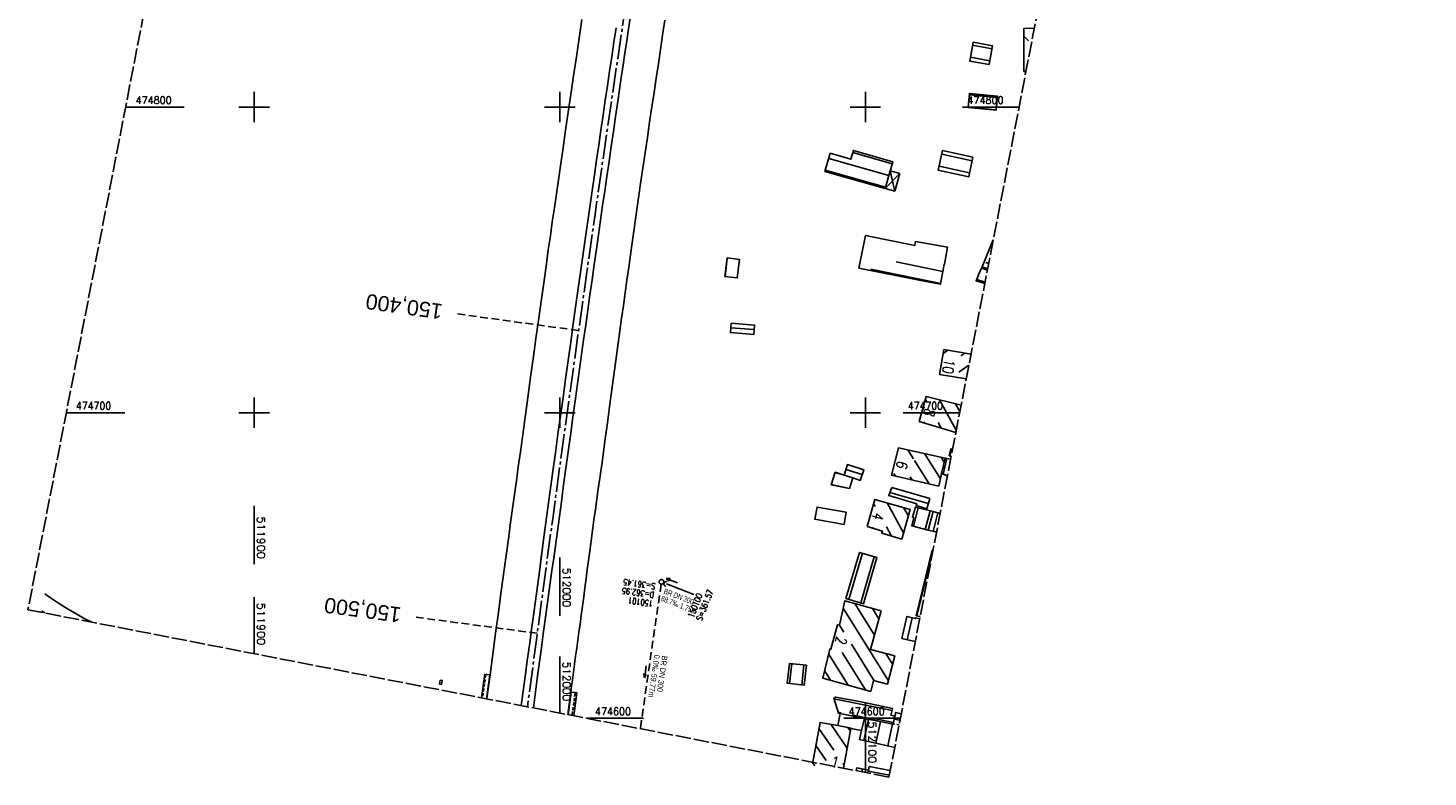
# Model space of a CAD drawing. Extents: x 511826 to 512284, y 474581 to 475544.
# Tile 1 of 5: x 511826 to 512284, y 474581 to 474826. Entities that reach past the tile are written whole.
import ezdxf
from ezdxf.enums import TextEntityAlignment as Align

# ---------------------------------------------------------------- set-up
doc = ezdxf.new("R2010")
doc.units = 0
doc.header["$LTSCALE"] = 10
doc.header["$MEASUREMENT"] = 0
for name, pattern in [('ACHSE', [5.5, 4, -0.5, 0.5, -0.5]), ('LT00', [0]), ('LT14', [0.6, 0.5, -0.1]), ('LT17', [0.15, 0.1, -0.05]), ('STRICHLINIE2', [0.375, 0.25, -0.125])]:
    doc.linetypes.add(name, pattern=pattern)
doc.layers.get('0').update_dxf_attribs({"linetype": 'LT00'})
for name, color, linetype in [('-AX-020', 250, 'ACHSE'), ('-Halt-Pfeil', 4, 'LT00'), ('-Haltung', 7, 'STRICHLINIE2'), ('-Haltungsbeschriftung', 140, 'LT00'), ('-Schachtbeschriftung', 5, 'LT00'), ('-ST-20', 30, 'LT17'), ('DFK_BEB_SCHR', 254, 'LT00'), ('DFK_BEBAUUNG', 250, 'LT00'), ('V90_AFBR_BAB', 250, 'LT00'), ('V90_BR_KAPPE', 30, 'LT00'), ('V90_BR_WID', 30, 'LT17'), ('V90_KA_PRUF', 182, 'LT00'), ('V90_RASTER', 250, 'LT00'), ('V90_SINKK', 182, 'LT00'), ('V90_UK_DURCH', 182, 'LT00'), ('V91_AFBR_BAB', 250, 'LT00'), ('V91_BR_KAPPE', 30, 'LT00'), ('V91_BR_WID', 30, 'LT17'), ('V91_KA_PRUF', 182, 'LT00'), ('V91_RASTER', 250, 'LT00'), ('V91_SINKK', 182, 'LT00'), ('V91_UK_DURCH', 182, 'LT00')]:
    doc.layers.add(name, color=color, linetype=linetype)
doc.layers.add('-BLATT_90-RAND', color=7, linetype='LT14', plot=False)
doc.styles.add('Beschrift', font='ARIAL.TTF')
doc.styles.add('Haltungsbeschriftung', font='ARIAL.TTF', dxfattribs={"width": 0.75})
doc.styles.add('schachtbeschriftung', font='romans.shx', dxfattribs={"width": 0.75, "height": 2})
doc.styles.get("Standard").update_dxf_attribs({"font": 'romans.shx'})

# ---------------------------------------------------------------- blocks, each defined once
blk = doc.blocks.new('SYMB0652')
at = {"color": 0, "linetype": 'ByBlock'}
blk.add_lwpolyline([(-0.15, -0.075), (0.15, -0.075), (0.15, 0.075), (-0.15, 0.075), (-0.15, -0.075)], dxfattribs=at)
blk = doc.blocks.new('SYMB0011')
at = {"color": 0, "linetype": 'ByBlock'}
for p, q in [((0.5, 0), (-0.5, 0)), ((0, 0.5), (0, -0.5))]:
    blk.add_line(p, q, dxfattribs=at)
blk = doc.blocks.new('SYMB0003')
at = {"color": 0, "linetype": 'ByBlock'}
for p, q in [((-0.015712, 0), (0.010166, 0.012015)), ((0, -0.021257), (-0.015712, 0)), ((0.010166, 0.012015), (0, -0.021257))]:
    blk.add_line(p, q, dxfattribs=at)
for points in [[(-0.031395, 0.499013), (-0.093691, 0.491144), (-0.154509, 0.475528), (-0.21289, 0.452414), (-0.267913, 0.422164), (-0.318712, 0.385257), (-0.364484, 0.342274), (-0.404509, 0.293893), (-0.438154, 0.240877), (-0.464888, 0.184062), (-0.484292, 0.124345), (-0.496058, 0.062667), (-0.5, 0)], [(-0.5, 0), (-0.496058, -0.062667), (-0.484292, -0.124345), (-0.464888, -0.184062), (-0.438154, -0.240877), (-0.404509, -0.293893), (-0.364485, -0.342274), (-0.318712, -0.385257), (-0.267914, -0.422164), (-0.21289, -0.452414), (-0.154509, -0.475529), (-0.093691, -0.491144), (-0.031395, -0.499014), (0.031395, -0.499014)], [(0.5, 0), (0.496057, 0.062667), (0.484292, 0.124345), (0.464888, 0.184062), (0.438153, 0.240877), (0.404509, 0.293893), (0.364484, 0.342274), (0.318712, 0.385257), (0.267913, 0.422164), (0.21289, 0.452414), (0.154509, 0.475528), (0.093691, 0.491144), (0.031395, 0.499013), (-0.031395, 0.499013)], [(0.031395, -0.499014), (0.093691, -0.491144), (0.154509, -0.475529), (0.21289, -0.452414), (0.267914, -0.422164), (0.318712, -0.385257), (0.364485, -0.342274), (0.404509, -0.293893), (0.438154, -0.240877), (0.464889, -0.184062), (0.484292, -0.124345), (0.496058, -0.062667), (0.5, 0)]]:
    blk.add_lwpolyline(points, dxfattribs=at)
blk = doc.blocks.new('SYMB1107')
at = {"color": 0, "linetype": 'ByBlock'}
for points in [[(-0.2, 0), (-0.196157, 0.039018), (-0.184776, 0.076537), (-0.166294, 0.111114), (-0.141421, 0.141421), (-0.111114, 0.166294), (-0.076537, 0.184776), (-0.039018, 0.196157), (0, 0.2)], [(0, 0.2), (0.039018, 0.196157), (0.076537, 0.184776), (0.111114, 0.166294), (0.141421, 0.141421), (0.166294, 0.111114), (0.184776, 0.076537), (0.196157, 0.039018), (0.2, 0)]]:
    blk.add_lwpolyline(points, dxfattribs=at)
blk = doc.blocks.new('SYMB0070')
at = {"color": 0, "linetype": 'ByBlock'}
for p, q in [((-0.5, 0), (0.2, 0)), ((0.5, 0), (0.2, 0.1)), ((0.2, 0.1), (0.2, 0)), ((0.468, 0), (0.21, 0.086)), ((0.21, 0.086), (0.21, -0.086)), ((0.21, -0.086), (0.468, 0)), ((0.22, -0.072), (0.437, 0)), ((0.23, -0.058), (0.405, 0)), ((0.24, -0.045), (0.374, 0)), ((0.342, 0), (0.25, 0.031)), ((0.25, 0.031), (0.25, -0.031)), ((0.25, -0.031), (0.342, 0)), ((0.26, -0.017), (0.31, 0)), ((0.27, -0.003), (0.279, 0))]:
    blk.add_line(p, q, dxfattribs=at)
for points in [[(0.2, 0), (0.2, -0.1), (0.5, 0)], [(0.437, 0), (0.22, 0.072), (0.22, -0.072)], [(0.405, 0), (0.23, 0.058), (0.23, -0.058)], [(0.374, 0), (0.24, 0.045), (0.24, -0.045)], [(0.31, 0), (0.26, 0.017), (0.26, -0.017)], [(0.279, 0), (0.27, 0.003), (0.27, -0.003)]]:
    blk.add_lwpolyline(points, dxfattribs=at)

msp = doc.modelspace()

# ---------------------------------------------------------------- linework, layer by layer
at = {"layer": '-AX-020', "ltscale": 0.2, "flags": 128}
msp.add_lwpolyline([(512165.72, 475511.83), (512160.62, 475493.79), (512155.26, 475474.55), (512149.97, 475455.29), (512148.09, 475448.36), (512142.91, 475429.07), (512137.8, 475409.77), (512132.78, 475390.44), (512127.83, 475371.09), (512122.96, 475351.72), (512118.16, 475332.33), (512113.45, 475312.92), (512108.81, 475293.5), (512104.25, 475274.06), (512099.76, 475254.59), (512095.36, 475235.11), (512091.03, 475215.62), (512086.78, 475196.1), (512082.61, 475176.57), (512078.52, 475157.02), (512074.51, 475137.46), (512070.57, 475117.88), (512066.72, 475098.28), (512063.24, 475080.25), (512059.53, 475060.62), (512055.9, 475040.98), (512052.34, 475021.33), (512048.86, 475001.67), (512045.44, 474981.99), (512042.08, 474962.3), (512038.79, 474942.6), (512035.56, 474922.89), (512032.39, 474903.18), (512029.27, 474883.45), (512026.2, 474863.71), (512023.18, 474843.97), (512020.21, 474824.22), (512017.28, 474804.47), (512014.39, 474784.7), (512011.54, 474764.94), (512008.73, 474745.16), (512005.95, 474725.39), (512003.2, 474705.61), (512000.47, 474685.82), (511997.78, 474666.03), (511995.1, 474646.24), (511992.44, 474626.45), (511989.8, 474606.65), (511989.42, 474603.79)], dxfattribs=at)
at = {"layer": '-BLATT_90-RAND'}
msp.add_lwpolyline([(512002.38, 475543.56), (511825.98, 474635.53), (512107.72, 474580.8), (512284.11, 475488.83), (512002.38, 475543.56)], dxfattribs=at)
at = {"layer": '-Haltung'}
for p, q in [((512034.19, 474644.26), (512033.96, 474644.35)), ((512033.16, 474643.9), (512026.34, 474596.61))]:
    msp.add_line(p, q, dxfattribs=at)
at = {"layer": '-Schachtbeschriftung'}
msp.add_line((512034.88, 474643.97), (512043.91, 474640.5), dxfattribs=at)
at = {"layer": '-ST-20', "ltscale": 2.5}
for p, q in [((512006.16, 474726.9), (511966.53, 474732.31)), ((511992.62, 474627.82), (511952.97, 474633.09))]:
    msp.add_line(p, q, dxfattribs=at)
at = {"layer": 'DFK_BEB_SCHR'}
for p, q in [((512151.84, 474823.14), (512153.34, 474821.64)), ((512155.23, 474825.41), (512154.82, 474825.83)), ((512141.44, 474819.08), (512135.05, 474820.23)), ((512134.35, 474816.3), (512140.74, 474815.14)), ((512151.82, 474811.83), (512152.06, 474811.59)), ((512133.62, 474800.01), (512142.83, 474799.11)), ((512143.22, 474803.09), (512134.01, 474803.99)), ((512088, 474783.19), (512107.67, 474777.63)), ((512108.78, 474781.47), (512095.87, 474785.12)), ((512134.95, 474782.38), (512124.97, 474784.55)), ((512106.55, 474773.79), (512086.89, 474779.35)), ((512124.15, 474780.63), (512134.11, 474778.47)), ((512054.82, 474750.61), (512054.08, 474744.55)), ((512058.05, 474744.07), (512058.79, 474750.13)), ((512097.98, 474747.69), (512098.2, 474747.65)), ((512101.8, 474746.92), (512124.66, 474742.31)), ((512125.36, 474746.24), (512110.04, 474749.34)), ((512139.93, 474746.64), (512138, 474747.29)), ((512140.36, 474748.86), (512139.43, 474749.17)), ((512136.42, 474743.6), (512139.16, 474742.68)), ((512055.98, 474727.78), (512063.64, 474727.18)), ((512126.94, 474720.43), (512125.66, 474719.52)), ((512131.26, 474718.6), (512132.52, 474719.49)), ((512133.89, 474715.56), (512130.61, 474713.22)), ((512119.63, 474704.32), (512120.2, 474703.28)), ((512129.76, 474694.28), (512124.26, 474704.22)), ((512129.53, 474702.95), (512130.95, 474700.39)), ((512119.33, 474696.61), (512119.11, 474697)), ((512123.8, 474696.78), (512124.79, 474694.99)), ((512113.93, 474687.8), (512115.71, 474684.95)), ((512124.56, 474678.32), (512119.38, 474686.62)), ((512124.83, 474685.44), (512125.83, 474683.83)), ((512127.6, 474685.81), (512128.14, 474688.17)), ((512098.94, 474679.73), (512093.63, 474681.45)), ((512116.06, 474684.38), (512120.84, 474676.73)), ((512125.46, 474679.87), (512126.65, 474685.05)), ((512088.85, 474676.49), (512094.79, 474675.23)), ((512092.01, 474679.91), (512090.09, 474680.32)), ((512109.34, 474680.05), (512109.82, 474679.27)), ((512115.33, 474678), (512114.69, 474679.03)), ((512108.04, 474673.93), (512120.57, 474670.24)), ((512103.2, 474669.32), (512102.72, 474670.2)), ((512107.11, 474670.51), (512112.5, 474660.69)), ((512114.07, 474666.15), (512112.52, 474668.96)), ((512117.28, 474668.89), (512115.73, 474662.84)), ((512119.6, 474661.83), (512121.16, 474667.9)), ((512123.72, 474667.25), (512122.16, 474661.18)), ((512093.03, 474663.47), (512083.47, 474665.19)), ((512102.38, 474662.51), (512102.57, 474662.15)), ((512108.51, 474659.65), (512106.87, 474662.63)), ((512099.1, 474654), (512094.62, 474638.86)), ((512116.89, 474633.51), (512122.06, 474654.94)), ((512098.46, 474637.76), (512102.93, 474652.87)), ((512107.57, 474612.3), (512092.78, 474636.09)), ((512096.58, 474637.55), (512102.98, 474627.26)), ((512104.41, 474632.54), (512102.28, 474635.95)), ((512091.56, 474630.47), (512092.97, 474628.2)), ((512113.69, 474625.7), (512115.31, 474632.91)), ((512087.96, 474621.12), (512094.33, 474610.87)), ((512100.02, 474609.29), (512092.39, 474621.56)), ((512095.45, 474624.23), (512102.87, 474612.29)), ((512106.74, 474621.21), (512108.93, 474617.68)), ((512075.94, 474617.89), (512075.19, 474611.39)), ((512079.16, 474610.93), (512079.91, 474617.43)), ((512088.63, 474612.46), (512086.67, 474615.61)), ((512108.72, 474602.52), (512089.71, 474606.36)), ((512091.06, 474602.01), (512092.08, 474601.8)), ((512096.1, 474600.99), (512103.78, 474599.44)), ((512099.67, 474599.94), (512096.1, 474600.62)), ((512099.51, 474592.78), (512101.07, 474599.67)), ((512105, 474598.91), (512103.41, 474591.88)), ((512111.32, 474599.36), (512109.45, 474599.74)), ((512089.7, 474589.53), (512084.82, 474596.65)), ((512088.72, 474598.04), (512094.07, 474590.22)), ((512095.12, 474595.78), (512094.27, 474597.01)), ((512095.29, 474596.7), (512098.78, 474596.03)), ((512107.3, 474590.99), (512108.93, 474598.16)), ((512083.78, 474591.09), (512087.14, 474586.19)), ((512083.44, 474584.51), (512082.74, 474585.53)), ((512093.02, 474584.67), (512092.62, 474585.26)), ((512099.02, 474583.45), (512098.81, 474582.53)), ((512107.84, 474581.43), (512100.95, 474582.75))]:
    msp.add_line(p, q, dxfattribs=at)
at = {"layer": 'DFK_BEBAUUNG'}
for p, q in [((512106.43, 474773.38), (512108.06, 474779.15)), ((512106.43, 474773.38), (512111.28, 474778.24)), ((512109.64, 474772.47), (512108.06, 474779.15)), ((512108.06, 474779.15), (512111.28, 474778.24)), ((512109.64, 474772.47), (512111.28, 474778.24)), ((512109.64, 474772.47), (512106.43, 474773.38))]:
    msp.add_line(p, q, dxfattribs=at)
for points in [[(512151.82, 474811.58, 0), (512151.85, 474825.69, 0), (512155.32, 474825.85, 0)], [(512140.51, 474813.89, 0), (512134.13, 474815.04, 0), (512135.22, 474821.18, 0), (512141.62, 474820.06, 0), (512140.51, 474813.89, 0)], [(512152.55, 474811.62, 0), (512151.82, 474811.58, 0)], [(512142.82, 474798.99, 0), (512133.61, 474799.89, 0), (512134.06, 474804.46, 0), (512143.27, 474803.55, 0), (512142.82, 474798.99, 0)], [(512106.43, 474773.38, 0), (512086.77, 474778.94, 0), (512088.5, 474784.9, 0), (512095.24, 474782.94, 0), (512096.07, 474785.8, 0), (512108.95, 474782.05, 0), (512106.43, 474773.38, 0)], [(512125.22, 474785.75, 0), (512135.21, 474783.58, 0), (512133.83, 474777.15, 0), (512123.87, 474779.31, 0), (512125.22, 474785.75, 0)], [(512100.01, 474757.92, 0), (512116.15, 474754.66, 0), (512116.44, 474756.01, 0), (512126.92, 474754.12, 0), (512125.9, 474748.55, 0), (512125.78, 474748.57, 0), (512124.61, 474742.03, 0), (512117.63, 474743.36, 0), (512097.89, 474747.25, 0), (512100.01, 474757.92, 0)], [(512140.02, 474747.1, 0), (512138.18, 474747.71, 0), (512141.86, 474756.6, 0)], [(512054.03, 474744.56, 0), (512054.77, 474750.62, 0), (512058.82, 474750.13, 0), (512058.08, 474744.07, 0), (512054.03, 474744.56, 0)], [(512139.07, 474742.22, 0), (512136.24, 474743.17, 0), (512137.05, 474745.06, 0), (512138.18, 474747.71, 0), (512140.02, 474747.1, 0)], [(512056.09, 474729.24, 0), (512063.75, 474728.64, 0), (512063.52, 474725.6, 0), (512055.85, 474726.19, 0), (512056.09, 474729.24, 0)], [(512133.03, 474711.12, 0), (512124.31, 474712.52, 0), (512125.65, 474720.65, 0)], [(512125.65, 474720.65, 0), (512134.59, 474719.15, 0)], [(512117.56, 474697.13, 0), (512119.9, 474705.27, 0), (512131.36, 474702.51, 0)], [(512129.62, 474693.56, 0), (512117.56, 474697.13, 0)], [(512124.96, 474680.05, 0), (512124.02, 474675.99, 0), (512108.53, 474679.57, 0), (512110.82, 474688.47, 0), (512126.14, 474685.16, 0), (512124.96, 474680.05, 0)], [(512127.45, 474685.85, 0), (512127.99, 474688.21, 0), (512128.55, 474688.07, 0)], [(512128.09, 474685.69, 0), (512127.45, 474685.85, 0)], [(512095.89, 474678.66, 0), (512093.04, 474679.58, 0), (512094.13, 474683, 0), (512099.47, 474681.31, 0), (512098.32, 474677.86, 0), (512095.89, 474678.66, 0)], [(512124.96, 474680.05, 0), (512126.14, 474685.16, 0), (512127.91, 474684.78, 0)], [(512094.77, 474675.16, 0), (512088.83, 474676.42, 0), (512090.15, 474680.51, 0), (512093.04, 474679.58, 0), (512095.89, 474678.66, 0), (512094.77, 474675.16, 0)], [(512126.86, 474679.37, 0), (512124.96, 474680.05, 0)], [(512100.55, 474662.75, 0), (512103.14, 474671.65, 0), (512114.7, 474668.34, 0), (512111.92, 474658.67, 0), (512105.39, 474660.55, 0), (512105.6, 474661.26, 0), (512100.55, 474662.75, 0)], [(512108.69, 474675.57, 0), (512121.07, 474671.92, 0), (512120.08, 474668.57, 0), (512116.66, 474669.58, 0), (512116.83, 474670.15, 0), (512107.64, 474672.94, 0), (512108.69, 474675.57, 0)], [(512093.02, 474663.39, 0), (512083.45, 474665.11, 0), (512084.17, 474669.12, 0), (512093.74, 474667.4, 0), (512093.02, 474663.39, 0)], [(512122.14, 474667.65, 0), (512120.58, 474661.58, 0), (512115.22, 474662.97, 0), (512115.9, 474665.68, 0), (512115.42, 474665.8, 0), (512116.4, 474669.12, 0), (512122.14, 474667.65, 0)], [(512120.58, 474661.58, 0), (512122.14, 474667.65, 0), (512124.47, 474667.05, 0)], [(512123.27, 474660.89, 0), (512120.58, 474661.58, 0)], [(512093.56, 474639.16, 0), (512098.04, 474654.31, 0), (512103.79, 474652.62, 0), (512099.4, 474637.49, 0), (512093.56, 474639.16, 0)], [(512116.65, 474633.57, 0), (512121.82, 474655, 0), (512122.11, 474654.93, 0)], [(512086.1, 474613.16, 0), (512088.32, 474622.68, 0), (512088.66, 474622.6, 0), (512090.89, 474630.6, 0), (512091.55, 474630.43, 0), (512093.3, 474638.47, 0), (512105.12, 474635.16, 0), (512101.71, 474622.57, 0), (512109.63, 474620.43, 0), (512107.29, 474611.19, 0), (512102.62, 474612.35, 0), (512101.74, 474608.81, 0), (512086.1, 474613.16, 0)], [(512111.97, 474626.1, 0), (512113.6, 474633.32, 0), (512116.37, 474632.66, 0), (512116.43, 474632.93, 0), (512117.78, 474632.6, 0)], [(512117.91, 474633.27, 0), (512116.65, 474633.57, 0)], [(512116.32, 474625.09, 0), (512111.97, 474626.1, 0)], [(512080.7, 474617.34, 0), (512079.95, 474610.84, 0), (512074.41, 474611.48, 0), (512075.16, 474617.98, 0), (512080.7, 474617.34, 0)], [(512099.67, 474599.94, 0), (512091.75, 474601.54, 0), (512091.17, 474601.66, 0), (512089.63, 474606.63, 0), (512090.27, 474606.96, 0), (512098.04, 474605.46, 0), (512108.9, 474603.23, 0), (512108.34, 474601.01, 0), (512109.69, 474600.74, 0), (512109.19, 474598.64, 0), (512103.83, 474599.7, 0), (512103.72, 474599.16, 0), (512099.67, 474599.94, 0)], [(512082.76, 474585.65, 0), (512085.2, 474598.67, 0), (512091, 474597.63, 0), (512095.31, 474596.81, 0), (512095.28, 474596.65, 0), (512092.84, 474583.69, 0)], [(512095.31, 474596.81, 0), (512091, 474597.63, 0), (512091.75, 474601.54, 0), (512099.67, 474599.94, 0), (512098.77, 474595.98, 0), (512095.28, 474596.65, 0), (512095.31, 474596.81, 0)], [(512098.77, 474595.98, 0), (512099.67, 474599.94, 0), (512103.72, 474599.16, 0), (512109.07, 474598.13, 0), (512109.51, 474598.04, 0)], [(512109.51, 474598.04, 0), (512109.07, 474598.13, 0), (512109.19, 474598.64, 0), (512109.69, 474600.74, 0), (512109.95, 474601.86, 0), (512111.72, 474601.44, 0)], [(512109.59, 474590.47, 0), (512098.11, 474593.1, 0), (512098.77, 474595.98, 0)], [(512111.03, 474597.85, 0), (512110.27, 474598.02, 0)], [(512110.27, 474598.02, 0), (512111.03, 474597.85, 0)], [(512097.01, 474582.88, 0), (512097.25, 474583.84, 0), (512101.01, 474583.02, 0)], [(512100.82, 474582.14, 0), (512101.01, 474583.02, 0), (512101.28, 474584.24, 0)], [(512101.01, 474583.02, 0), (512100.82, 474582.14, 0)], [(512101.28, 474584.24, 0), (512108.13, 474582.92, 0)]]:
    msp.add_polyline3d(points, dxfattribs=at)
at = {"layer": 'V90_AFBR_BAB'}
msp.add_line((512003.64, 474608.61), (512002.65, 474601.21), dxfattribs=at)
for points in [[(511977.19, 474614.23), (511978.1, 474621.03), (511979, 474627.82), (511979.91, 474634.62), (511980.75, 474640.84), (511981.59, 474647.06), (511982.43, 474653.28), (511983.28, 474659.5), (511983.91, 474664.06), (511984.54, 474668.62), (511985.17, 474673.18), (511985.8, 474677.73), (511986.43, 474682.29), (511987.1, 474687.15), (511987.76, 474692.01), (511988.43, 474696.88), (511989.09, 474701.74), (511989.76, 474706.6), (511990.57, 474712.5), (511991.38, 474718.39), (511992.2, 474724.29), (511993.02, 474730.18), (511993.66, 474734.81), (511994.3, 474739.43), (511994.95, 474744.06), (511995.6, 474748.68), (511996.25, 474753.3), (511996.91, 474757.89), (511997.56, 474762.47), (511998.23, 474767.06), (511998.89, 474771.65), (511999.56, 474776.23), (512000.22, 474780.82), (512001.07, 474786.64), (512001.91, 474792.46), (512002.76, 474798.29), (512003.61, 474804.11), (512004.52, 474810.25), (512005.43, 474816.4), (512006.34, 474822.54), (512007.26, 474828.68)], [(511991.36, 474603.41), (511991.95, 474607.84), (511992.76, 474613.92), (511993.37, 474618.51), (511993.98, 474623.1), (511994.6, 474627.68), (511995.22, 474632.27), (511995.77, 474636.3), (511996.33, 474640.34), (511996.88, 474644.37), (511997.44, 474648.41), (511998, 474652.44), (511998.55, 474656.47), (511999.21, 474661.25), (511999.86, 474666.02), (512000.51, 474670.8), (512001.16, 474675.57), (512001.81, 474680.35), (512002.63, 474686.42), (512003.46, 474692.49), (512004.29, 474698.57), (512005.13, 474704.64), (512005.8, 474709.43), (512006.46, 474714.22), (512007.13, 474719.01), (512007.81, 474723.8), (512008.48, 474728.59), (512009.17, 474733.56), (512009.87, 474738.53), (512010.57, 474743.51), (512011.27, 474748.48), (512011.97, 474753.45), (512012.65, 474758.22), (512013.34, 474762.98), (512014.03, 474767.75), (512014.72, 474772.52), (512015.41, 474777.29), (512016.11, 474782.18), (512016.82, 474787.08), (512017.53, 474791.98), (512018.24, 474796.88), (512018.96, 474801.78), (512019.55, 474805.75), (512020.14, 474809.72), (512020.73, 474813.69), (512021.32, 474817.67), (512021.91, 474821.64), (512022.5, 474825.61), (512023.01, 474829.08)], [(512034.4, 474828.42), (512033.66, 474823.57), (512032.96, 474818.87), (512032.25, 474814.17), (512031.55, 474809.48), (512030.85, 474804.78), (512030.15, 474800.08), (512029.41, 474795.06), (512028.66, 474790.03), (512027.92, 474785), (512027.18, 474779.97), (512026.46, 474774.94), (512025.9, 474771.07), (512025.35, 474767.19), (512024.8, 474763.32), (512024.26, 474759.44), (512023.71, 474755.57), (512023.17, 474751.7), (512022.58, 474747.53), (512021.99, 474743.37), (512021.4, 474739.21), (512020.81, 474735.05), (512020.23, 474730.89), (512019.65, 474726.73), (512019.1, 474722.73), (512018.56, 474718.73), (512018.02, 474714.73), (512017.48, 474710.74), (512016.94, 474706.74), (512016.4, 474702.74), (512015.58, 474696.69), (512014.76, 474690.64), (512013.93, 474684.59), (512013.09, 474678.54), (512012.61, 474675.13), (512012.13, 474671.72), (512011.66, 474668.32), (512011.18, 474664.91), (512010.71, 474661.5), (512010.24, 474658.09), (512009.79, 474654.67), (512009.39, 474651.68), (512009, 474648.69), (512008.61, 474645.7), (512008.22, 474642.71), (512007.83, 474639.72), (512007.43, 474636.73), (512007.04, 474633.74), (512006.63, 474630.75), (512006.27, 474628.14), (512005.91, 474625.54), (512005.54, 474622.93), (512005.18, 474620.32), (512004.82, 474617.72), (512004.47, 474615.11), (512004.13, 474612.5), (512003.88, 474610.55), (512003.64, 474608.61)], [(512018.44, 474825.95), (512017.73, 474821.21), (512017.02, 474816.46), (512016.3, 474811.72), (512015.59, 474806.97), (512014.89, 474802.23), (512014.16, 474797.34), (512013.45, 474792.46), (512012.74, 474787.58), (512012.04, 474782.7), (512011.33, 474777.81), (512010.47, 474771.77), (512009.61, 474765.73), (512008.75, 474759.69), (512007.89, 474753.65), (512007.02, 474747.52), (512006.16, 474741.38), (512005.29, 474735.25), (512004.43, 474729.11), (512003.59, 474723.08), (512002.75, 474717.05), (512001.91, 474711.02), (512001.07, 474704.99), (512000.24, 474698.97), (511999.41, 474692.95), (511998.58, 474686.92), (511997.75, 474680.9), (511997.1, 474676.08), (511996.45, 474671.26), (511995.8, 474666.44), (511995.15, 474661.63), (511994.5, 474656.81), (511993.42, 474648.84), (511992.35, 474640.87), (511991.27, 474632.91), (511990.76, 474629.21), (511990.26, 474625.51), (511989.76, 474621.8), (511989.26, 474618.1), (511988.76, 474614.4), (511988.24, 474610.47), (511987.72, 474606.54), (511987.41, 474604.18)], [(511976.16, 474606.36), (511976.39, 474608.14), (511976.79, 474611.18), (511977.19, 474614.23)]]:
    msp.add_lwpolyline(points, dxfattribs=at)
at = {"layer": 'V90_BR_KAPPE'}
for points in [[(511976.06, 474606.38), (511977.12, 474614.24), (511975.45, 474614.44), (511974.42, 474606.7)], [(512004.57, 474600.84), (512005.59, 474608.35), (512005.01, 474608.42), (512003.69, 474608.6), (512002.71, 474601.2)]]:
    msp.add_lwpolyline(points, dxfattribs=at)
at = {"layer": 'V90_BR_WID'}
for p, q in [((511975.77, 474614.23), (511974.75, 474606.63)), ((512004.99, 474608.13), (512004.04, 474600.95))]:
    msp.add_line(p, q, dxfattribs=at)
at = {"layer": 'V90_RASTER'}
for p, q in [((511900, 474805), (511900, 474795)), ((512000, 474795), (512000, 474805)), ((512100, 474805), (512100, 474795)), ((511857.93, 474800), (511877.11, 474800)), ((511895, 474800), (511905, 474800)), ((511995, 474800), (512005, 474800)), ((512095, 474800), (512105, 474800)), ((512131.8, 474800), (512150.3, 474800)), ((511900, 474705), (511900, 474695)), ((512000, 474695), (512000, 474705)), ((512100, 474705), (512100, 474695)), ((511857.68, 474700), (511838.5, 474700)), ((511905, 474700), (511895, 474700)), ((512005, 474700), (511995, 474700)), ((512105, 474700), (512095, 474700)), ((512130.87, 474700), (512112.37, 474700)), ((511900, 474639.66), (511900, 474621.16)), ((512000, 474601.73), (512000, 474620.23)), ((512008.9, 474600), (512027.4, 474600)), ((512092.94, 474600), (512111.44, 474600)), ((512100, 474600.8), (512100, 474582.3))]:
    msp.add_line(p, q, dxfattribs=at)
at = {"layer": 'V91_AFBR_BAB'}
for points in [[(511977.19, 474614.23), (511978.1, 474621.03), (511979, 474627.82), (511979.91, 474634.62), (511980.75, 474640.84), (511981.59, 474647.06), (511982.43, 474653.28), (511982.74, 474655.5)], [(511994.06, 474653.58), (511993.42, 474648.84), (511992.35, 474640.87), (511991.27, 474632.91), (511990.76, 474629.21), (511990.26, 474625.51), (511989.76, 474621.8), (511989.26, 474618.1), (511988.76, 474614.4), (511988.24, 474610.47), (511987.72, 474606.54), (511987.41, 474604.18)], [(511991.36, 474603.41), (511991.95, 474607.84), (511992.76, 474613.92), (511993.37, 474618.51), (511993.98, 474623.1), (511994.6, 474627.68), (511995.22, 474632.27), (511995.77, 474636.3), (511996.33, 474640.34), (511996.88, 474644.37), (511997.44, 474648.41), (511998, 474652.44), (511998.06, 474652.9)], [(512009.3, 474651), (512009, 474648.69), (512008.61, 474645.7), (512008.22, 474642.71), (512007.83, 474639.72), (512007.43, 474636.73), (512007.04, 474633.74), (512006.63, 474630.75), (512006.27, 474628.14), (512005.91, 474625.54), (512005.54, 474622.93), (512005.18, 474620.32), (512004.82, 474617.72), (512004.47, 474615.11), (512004.13, 474612.5), (512003.88, 474610.55), (512003.64, 474608.61)], [(511831.46, 474640.73), (511832.98, 474639.68), (511834.64, 474638.57), (511836.3, 474637.47), (511837.99, 474636.4), (511839.67, 474635.36), (511841.38, 474634.36), (511843.1, 474633.38), (511844.85, 474632.45), (511846.61, 474631.55), (511846.7, 474631.51)], [(511831.46, 474634.47), (511830.51, 474635.12)], [(511976.16, 474606.36), (511976.39, 474608.14), (511976.79, 474611.18), (511977.19, 474614.23)]]:
    msp.add_lwpolyline(points, dxfattribs=at)
at = {"layer": 'V91_BR_KAPPE'}
for points in [[(511976.06, 474606.38), (511977.12, 474614.24), (511975.45, 474614.44), (511974.42, 474606.7)], [(512004.57, 474600.84), (512005.59, 474608.35), (512005.01, 474608.42), (512003.69, 474608.6), (512002.71, 474601.2)]]:
    msp.add_lwpolyline(points, dxfattribs=at)
at = {"layer": 'V91_BR_WID'}
for p, q in [((511975.77, 474614.23), (511974.75, 474606.63)), ((512004.99, 474608.13), (512004.04, 474600.95))]:
    msp.add_line(p, q, dxfattribs=at)
at = {"layer": 'V91_RASTER'}
for p, q in [((511900, 474650.42), (511900, 474669.51)), ((512000, 474652.58), (512000, 474633.48)), ((512000, 474605), (512000, 474601.73)), ((512100, 474595), (512100, 474605)), ((512097.15, 474600), (512111.44, 474600))]:
    msp.add_line(p, q, dxfattribs=at)

# ---------------------------------------------------------------- block references
at = {"layer": '-Halt-Pfeil', "zscale": 4}
for p, xscale, yscale, rotation in [((512036.64, 474645.06), 4.000000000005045, 4.000000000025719, 158.7790465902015), ((512028.01, 474615.2), 4.000000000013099, 4.000000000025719, 261.7974665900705), ((512028.01, 474615.2), 3.999999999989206, 4.000000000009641, 261.7946942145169)]:
    msp.add_blockref('SYMB0070', p, dxfattribs=dict(at, xscale=xscale, yscale=yscale, rotation=rotation))
at = {"layer": 'V90_BR_WID', "xscale": 0.1000000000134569, "yscale": 0.1000000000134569, "zscale": 0.1, "rotation": 259.0065042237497}
for p in [(511975.77, 474614.23), (512004.99, 474608.13)]:
    msp.add_blockref('SYMB0011', p, dxfattribs=at)
at = {"layer": 'V90_KA_PRUF', "xscale": 1.500000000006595, "yscale": 1.500000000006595, "zscale": 1.5, "rotation": 259.0065042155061}
msp.add_blockref('SYMB0003', (512033.27, 474644.64), dxfattribs=at)
at = {"layer": 'V90_SINKK', "xscale": 4.499999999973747, "yscale": 4.499999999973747, "zscale": 4.5, "rotation": 259.0065042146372}
msp.add_blockref('SYMB0652', (511961.07, 474611.8), dxfattribs=at)
at = {"layer": 'V90_UK_DURCH', "xscale": 3.999999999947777, "yscale": 4.000000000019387, "zscale": 4, "rotation": 78.16851025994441}
msp.add_blockref('SYMB1107', (512034.88, 474643.97), dxfattribs=at)
at = {"layer": 'V91_BR_WID', "xscale": 0.09999999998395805, "yscale": 0.09999999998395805, "zscale": 0.1, "rotation": 260.3880065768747}
for p in [(511975.77, 474614.23), (512004.99, 474608.13)]:
    msp.add_blockref('SYMB0011', p, dxfattribs=at)
at = {"layer": 'V91_KA_PRUF', "xscale": 1.499999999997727, "yscale": 1.499999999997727, "zscale": 1.5, "rotation": 260.3880065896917}
msp.add_blockref('SYMB0003', (512033.27, 474644.64), dxfattribs=at)
at = {"layer": 'V91_SINKK', "xscale": 4.499999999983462, "yscale": 4.499999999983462, "zscale": 4.5, "rotation": 260.3880065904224}
msp.add_blockref('SYMB0652', (511961.07, 474611.8), dxfattribs=at)
at = {"layer": 'V91_UK_DURCH', "xscale": 4.000000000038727, "yscale": 4.000000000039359, "zscale": 4, "rotation": 74.36500655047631}
msp.add_blockref('SYMB1107', (512034.88, 474643.97), dxfattribs=at)

# ---------------------------------------------------------------- texts
at = {"layer": '-Haltungsbeschriftung', "style": 'Haltungsbeschriftung'}
for s, rotation, width, p in [('68.7‰ 1.75m', 338.7791, 0.65, (512032.93, 474638.5)), ('BR DN 300', 338.7791, 0.65, (512033.82, 474640.89)), ('0.0‰ 59.77m', 261.7975, 0.75, (512030.95, 474620.93)), ('BR DN 300', 261.7975, 0.75, (512033.49, 474620.57))]:
    msp.add_text(s, height=1.8, rotation=rotation, dxfattribs=dict(at, width=width)).set_placement(p)
at = {"layer": '-Schachtbeschriftung', "style": 'schachtbeschriftung', "width": 0.75}
for s, rotation, p in [('S=361.45', 171.7975, (512031.43, 474644.15)), ('D=362.95', 171.7975, (512031.02, 474641.3)), ('150100', 68.7791, (512043.76, 474632.76)), ('S=361.57', 68.7791, (512046.44, 474631.72)), ('150101', 171.7975, (512030.61, 474638.45))]:
    msp.add_text(s, height=2, rotation=rotation, dxfattribs=at).set_placement(p)
at = {"layer": '-ST-20', "style": 'Beschrift'}
for s, rotation, p in [('150,400', -187.9656, (511961.57, 474732.98)), ('150,500', -187.6281, (511948, 474633.75))]:
    msp.add_text(s, height=5, rotation=rotation, dxfattribs=at).set_placement(p, align=Align.MIDDLE_LEFT)
at = {"layer": 'DFK_BEBAUUNG', "width": 0.75}
for s, rotation, p in [('10', -99.3575, (512125.87, 474717.66)), ('8', -106.0355, (512119.57, 474701.59)), ('6', -104.4308, (512110.5, 474684.43)), ('4', -106.2246, (512102.69, 474667.59)), ('2', -105.5767, (512090.61, 474626.99)), ('1', -14.0378, (512088.51, 474584.26))]:
    msp.add_text(s, height=3.6, rotation=rotation, dxfattribs=at).set_placement(p)
at = {"layer": 'V90_RASTER'}
for s, rotation, width, p in [(' 474800', 359.9989, 0.921, (511859.61, 474801)), (' 474800', 359.9989, 0.921, (512131.8, 474801)), (' 474700', 359.9989, 0.893, (511840.18, 474701)), (' 474700', 359.9989, 0.893, (512112.37, 474701)), (' 511900', 269.9989, 1.08, (511901, 474639.66)), (' 512000', 269.9989, 1.002, (512001, 474620.23)), (' 474600', 359.9989, 0.921, (512009.9, 474601)), (' 474600', 359.9989, 0.921, (512092.94, 474601)), (' 512100', 269.9989, 1.063, (512101, 474600.8))]:
    msp.add_text(s, height=2.5, rotation=rotation, dxfattribs=dict(at, width=width)).set_placement(p)
at = {"layer": 'V91_RASTER'}
for s, width, p in [(' 511900', 1.08, (511901, 474667.92)), (' 512000', 1.002, (512001, 474650.98))]:
    msp.add_text(s, height=2.5, rotation=270.001, dxfattribs=dict(at, width=width)).set_placement(p)

doc.saveas('drawing.dxf')
